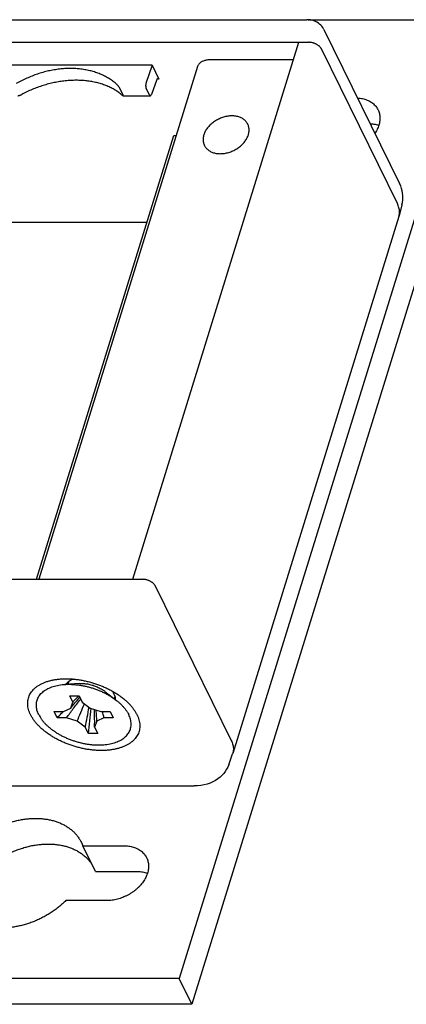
# Model space of a CAD drawing. Header units: inches. Extents: x 0 to 22, y 0 to 17.
# Tile 11 of 12: x 17.3 to 18.4, y 7.4 to 10.2. Entities that reach past the tile are written whole.
import ezdxf

# ---------------------------------------------------------------- set-up
doc = ezdxf.new("R2010")
doc.units = ezdxf.units.IN
doc.header["$LTSCALE"] = 1.21
doc.header["$MEASUREMENT"] = 0
doc.layers.get('0').update_dxf_attribs({"linetype": 'CONTINUOUS'})

msp = doc.modelspace()

# ---------------------------------------------------------------- linework, layer by layer
at = {"color": 7, "linetype": 'CONTINUOUS'}
for p, q in [((13.6465, 10.1989), (18.1342, 10.1989)), ((18.6169, 10.1987), (17.7696, 7.4571)), ((18.1375, 10.1987), (18.6169, 10.1987)), ((18.1823, 10.1712), (18.3987, 9.7302)), ((15.9879, 10.1342), (18.1385, 10.1342)), ((17.6365, 8.5989), (18.1109, 10.1342)), ((18.6529, 10.1254), (17.8056, 7.3837)), ((18.3924, 9.6733), (18.1753, 10.1156)), ((18.0955, 10.0845), (17.8606, 10.0845)), ((17.6916, 10.0689), (15.9813, 10.0689)), ((17.8216, 10.0649), (17.3685, 8.5989)), ((17.6916, 10.0689), (17.6744, 10.0163)), ((17.6916, 10.0689), (17.7113, 10.0287)), ((17.7056, 10.0274), (17.6898, 9.985)), ((17.6091, 9.9836), (17.5998, 10.0026)), ((17.6841, 9.9836), (17.6748, 10.0026)), ((17.6092, 9.9815), (17.6866, 9.9815)), ((17.3616, 8.5989), (17.7536, 9.8675)), ((17.7536, 9.8675), (17.7606, 9.8675)), ((18.4054, 9.6695), (18.3971, 9.6381)), ((18.3967, 9.6364), (17.9222, 8.1011)), ((18.3967, 9.6364), (18.3971, 9.6381)), ((14.225, 9.6196), (17.677, 9.6196)), ((15.5134, 8.5989), (17.6641, 8.5989)), ((17.7009, 8.5802), (17.9179, 8.138)), ((17.4365, 8.3143), (17.4463, 8.3145)), ((17.4537, 8.3067), (17.4512, 8.2988)), ((17.4841, 8.301), (17.4423, 8.2983)), ((17.5572, 8.2784), (17.5901, 8.2526)), ((17.4567, 8.266), (17.4834, 8.266)), ((17.4655, 8.248), (17.4567, 8.266)), ((17.4834, 8.266), (17.4923, 8.248)), ((17.5855, 8.266), (17.5831, 8.2581)), ((17.412, 8.2209), (17.4387, 8.2209)), ((17.4209, 8.2029), (17.412, 8.2209)), ((17.4387, 8.2209), (17.4593, 8.2308)), ((17.4593, 8.2308), (17.4655, 8.248)), ((17.4923, 8.248), (17.5153, 8.2308)), ((17.5153, 8.2308), (17.5456, 8.2209)), ((17.5456, 8.2209), (17.5723, 8.2209)), ((17.5723, 8.2209), (17.5811, 8.2029)), ((17.4476, 8.2029), (17.4209, 8.2029)), ((17.4779, 8.193), (17.4476, 8.2029)), ((17.5009, 8.1759), (17.4779, 8.193)), ((17.5339, 8.193), (17.5276, 8.1759)), ((17.5544, 8.2029), (17.5339, 8.193)), ((17.5811, 8.2029), (17.5544, 8.2029)), ((17.5098, 8.1578), (17.5009, 8.1759)), ((17.5276, 8.1759), (17.5365, 8.1578)), ((17.5365, 8.1578), (17.5098, 8.1578)), ((17.9107, 8.0687), (17.9216, 8.0994)), ((17.9222, 8.1011), (17.9216, 8.0994)), ((13.4373, 8.0081), (17.8123, 8.0081)), ((17.4898, 7.8468), (17.4939, 7.837)), ((17.4939, 7.837), (17.6107, 7.837)), ((17.5299, 7.7637), (17.4939, 7.837)), ((17.5299, 7.7637), (17.6467, 7.7637)), ((17.5623, 7.6803), (17.4455, 7.6803)), ((17.7696, 7.4571), (13.1643, 7.4571)), ((17.8056, 7.3837), (17.7696, 7.4571)), ((17.8056, 7.3837), (13.2003, 7.3837))]:
    msp.add_line(p, q, dxfattribs=at)
for points in [[(18.1823, 10.1712), (18.1816, 10.1726), (18.1793, 10.1764), (18.1767, 10.18), (18.1737, 10.1833), (18.1704, 10.1864), (18.1668, 10.1892), (18.1628, 10.1917), (18.1585, 10.1938), (18.1539, 10.1957), (18.1491, 10.1971), (18.144, 10.1981), (18.1388, 10.1987), (18.1342, 10.1989)], [(18.4054, 9.6695), (18.4068, 9.676), (18.4077, 9.6825), (18.4081, 9.6892), (18.408, 9.696), (18.4073, 9.7028), (18.406, 9.7096), (18.4042, 9.7165), (18.4018, 9.7234), (18.3987, 9.7302)], [(17.9107, 8.0687), (17.9081, 8.0622), (17.9048, 8.0558), (17.901, 8.0496), (17.8966, 8.0438), (17.8915, 8.0382), (17.886, 8.0329), (17.8798, 8.0281), (17.8731, 8.0236), (17.8657, 8.0196), (17.8578, 8.0162), (17.8494, 8.0133), (17.8406, 8.011), (17.8314, 8.0094), (17.8219, 8.0084), (17.8123, 8.0081)]]:
    msp.add_lwpolyline(points, dxfattribs=at)
for points, knots in [([(18.1753, 10.1156), (18.175, 10.1163), (18.1741, 10.1177), (18.1726, 10.1198), (18.1707, 10.1218), (18.1686, 10.1237), (18.1662, 10.1255), (18.1636, 10.1272), (18.1607, 10.1288), (18.1578, 10.1302), (18.1547, 10.1314), (18.1515, 10.1324), (18.1482, 10.1332), (18.145, 10.1338), (18.1417, 10.1341), (18.1396, 10.1342), (18.1385, 10.1342)], [0, 0, 0, 0, 0.056253, 0.115919, 0.179264, 0.246099, 0.3161, 0.388839, 0.463807, 0.540432, 0.618101, 0.696172, 0.773994, 0.850919, 0.92632, 1, 1, 1, 1]), ([(17.8606, 10.0845), (17.8589, 10.0845), (17.8557, 10.0844), (17.851, 10.0839), (17.8464, 10.0832), (17.8422, 10.0821), (17.8382, 10.0808), (17.8346, 10.0791), (17.8313, 10.0773), (17.8285, 10.0751), (17.826, 10.0727), (17.824, 10.0701), (17.8225, 10.0675), (17.8218, 10.0657), (17.8216, 10.0649)], [0, 0, 0, 0, 0.106264, 0.208827, 0.307316, 0.401453, 0.491073, 0.57615, 0.65681, 0.733365, 0.806322, 0.876395, 0.944487, 1, 1, 1, 1]), ([(17.5884, 10.0163), (17.5852, 10.0191), (17.5784, 10.0244), (17.5675, 10.0316), (17.5558, 10.038), (17.5435, 10.0436), (17.5306, 10.0484), (17.5171, 10.0524), (17.503, 10.0554), (17.4885, 10.0577), (17.4737, 10.059), (17.4585, 10.0594), (17.443, 10.059), (17.4274, 10.0576), (17.4117, 10.0554), (17.3959, 10.0523), (17.3801, 10.0484), (17.3644, 10.0436), (17.3489, 10.0379), (17.3336, 10.0315), (17.3186, 10.0244), (17.3089, 10.0191), (17.304, 10.0163)], [0, 0, 0, 0, 0.042492, 0.085665, 0.129626, 0.174416, 0.220122, 0.26674, 0.314323, 0.362834, 0.412285, 0.462623, 0.513809, 0.565793, 0.618484, 0.671833, 0.725715, 0.780077, 0.834777, 0.889749, 0.944852, 1, 1, 1, 1]), ([(17.6038, 9.985), (17.6006, 9.9876), (17.5939, 9.9927), (17.5832, 9.9994), (17.5718, 10.0055), (17.5596, 10.0108), (17.5468, 10.0153), (17.5334, 10.0191), (17.5194, 10.022), (17.505, 10.0241), (17.4902, 10.0253), (17.475, 10.0257), (17.4595, 10.0253), (17.4439, 10.024), (17.4281, 10.0219), (17.4122, 10.019), (17.3963, 10.0153), (17.3805, 10.0107), (17.3649, 10.0054), (17.3494, 9.9994), (17.3342, 9.9926), (17.3243, 9.9876), (17.3194, 9.985)], [0, 0, 0, 0, 0.041309, 0.083492, 0.126653, 0.170832, 0.216103, 0.262453, 0.309919, 0.35845, 0.408041, 0.45862, 0.51013, 0.562503, 0.615629, 0.669442, 0.723797, 0.778626, 0.833766, 0.889137, 0.944583, 1, 1, 1, 1]), ([(17.7056, 10.0274), (17.7058, 10.0277), (17.706, 10.0284), (17.7065, 10.0292), (17.707, 10.0299), (17.7076, 10.0304), (17.7081, 10.0308), (17.7086, 10.0309), (17.7088, 10.0309), (17.7088, 10.0309)], [0, 0, 0, 0, 0.215846, 0.410606, 0.581517, 0.730755, 0.860946, 0.97776, 1, 1, 1, 1]), ([(17.7088, 10.0309), (17.709, 10.0309), (17.7094, 10.0309), (17.7099, 10.0306), (17.7104, 10.0301), (17.7109, 10.0295), (17.7112, 10.029), (17.7113, 10.0287)], [0, 0, 0, 0, 0.133286, 0.309509, 0.508138, 0.738049, 1, 1, 1, 1]), ([(17.5998, 10.0026), (17.5996, 10.0028), (17.5994, 10.0033), (17.5989, 10.0042), (17.5983, 10.0051), (17.5975, 10.0062), (17.5967, 10.0074), (17.5957, 10.0087), (17.5945, 10.0101), (17.5932, 10.0116), (17.5917, 10.0132), (17.5901, 10.0148), (17.589, 10.0158), (17.5884, 10.0163)], [0, 0, 0, 0, 0.04678, 0.101234, 0.163331, 0.234416, 0.315588, 0.406639, 0.508738, 0.621398, 0.743245, 0.870569, 1, 1, 1, 1]), ([(17.6744, 10.0163), (17.6743, 10.0159), (17.674, 10.0151), (17.6738, 10.0139), (17.6736, 10.0125), (17.6735, 10.0112), (17.6734, 10.0098), (17.6735, 10.0084), (17.6736, 10.0071), (17.6738, 10.0058), (17.674, 10.0046), (17.6744, 10.0035), (17.6746, 10.0029), (17.6748, 10.0026)], [0, 0, 0, 0, 0.087089, 0.179763, 0.275783, 0.374457, 0.473996, 0.572151, 0.668362, 0.760483, 0.846973, 0.927371, 1, 1, 1, 1]), ([(17.3081, 9.9815), (17.3083, 9.9815), (17.309, 9.9815), (17.3104, 9.9816), (17.3123, 9.9821), (17.3145, 9.9827), (17.3169, 9.9837), (17.3186, 9.9845), (17.3194, 9.985)], [0, 0, 0, 0, 0.046692, 0.185159, 0.349268, 0.541006, 0.758528, 1, 1, 1, 1]), ([(17.6038, 9.985), (17.6043, 9.9845), (17.6053, 9.9838), (17.6066, 9.9828), (17.6076, 9.9821), (17.6084, 9.9817), (17.6089, 9.9815), (17.6091, 9.9815), (17.6092, 9.9815)], [0, 0, 0, 0, 0.312662, 0.563179, 0.753996, 0.888931, 0.97696, 1, 1, 1, 1]), ([(17.6092, 9.9815), (17.6093, 9.9815), (17.6094, 9.9815), (17.6096, 9.9817), (17.6096, 9.982), (17.6095, 9.9825), (17.6093, 9.983), (17.6092, 9.9834), (17.6091, 9.9836)], [0, 0, 0, 0, 0.078761, 0.182186, 0.310962, 0.48776, 0.717957, 1, 1, 1, 1]), ([(17.6841, 9.9836), (17.6842, 9.9834), (17.6845, 9.9829), (17.685, 9.9822), (17.6855, 9.9818), (17.6861, 9.9815), (17.6864, 9.9815), (17.6866, 9.9815)], [0, 0, 0, 0, 0.261951, 0.491862, 0.690491, 0.866714, 1, 1, 1, 1]), ([(17.6866, 9.9815), (17.6866, 9.9815), (17.6868, 9.9815), (17.6873, 9.9816), (17.6879, 9.9819), (17.6884, 9.9825), (17.6889, 9.9831), (17.6894, 9.984), (17.6896, 9.9846), (17.6898, 9.985)], [0, 0, 0, 0, 0.02224, 0.139054, 0.269245, 0.418483, 0.589394, 0.784154, 1, 1, 1, 1]), ([(18.2785, 9.9753), (18.2786, 9.9753), (18.2811, 9.9751), (18.286, 9.9746), (18.2929, 9.9733), (18.2995, 9.9716), (18.3057, 9.9693), (18.3116, 9.9666), (18.3171, 9.9635), (18.3221, 9.9599), (18.3266, 9.9559), (18.3306, 9.9515), (18.3341, 9.9468), (18.3361, 9.9432), (18.3371, 9.9414), (18.3371, 9.9412)], [0, 0, 0, 0, 0.005931, 0.106976, 0.205457, 0.301134, 0.394533, 0.485577, 0.574126, 0.660551, 0.745443, 0.828889, 0.911107, 0.992985, 1, 1, 1, 1]), ([(18.3371, 9.9412), (18.3379, 9.9396), (18.3394, 9.9362), (18.3411, 9.9307), (18.3422, 9.9249), (18.3427, 9.9189), (18.3425, 9.9128), (18.3418, 9.9065), (18.3404, 9.9002), (18.3385, 9.8939), (18.3359, 9.8876), (18.3328, 9.8814), (18.3301, 9.8769), (18.3285, 9.8744), (18.3282, 9.874)], [0, 0, 0, 0, 0.074949, 0.1572, 0.240251, 0.324883, 0.411219, 0.499316, 0.589833, 0.682929, 0.778392, 0.876213, 0.976824, 1, 1, 1, 1]), ([(17.9199, 9.9239), (17.9179, 9.9239), (17.9139, 9.9237), (17.9079, 9.923), (17.9018, 9.9219), (17.8958, 9.9203), (17.8898, 9.9183), (17.8839, 9.9159), (17.8782, 9.913), (17.8727, 9.9099), (17.8674, 9.9063), (17.8625, 9.9025), (17.8579, 9.8984), (17.8537, 9.894), (17.8499, 9.8895), (17.8466, 9.8847), (17.8437, 9.8799), (17.8414, 9.8749), (17.8396, 9.8699), (17.8383, 9.8649), (17.8376, 9.86), (17.8374, 9.8551), (17.8378, 9.8503), (17.8388, 9.8457), (17.84, 9.8421), (17.8409, 9.8401), (17.8412, 9.8394)], [0, 0, 0, 0, 0.044287, 0.089656, 0.135772, 0.182395, 0.229653, 0.277214, 0.324696, 0.372158, 0.419425, 0.466108, 0.512055, 0.557349, 0.601666, 0.644759, 0.686824, 0.727731, 0.767294, 0.805666, 0.843032, 0.879348, 0.914727, 0.949605, 0.98411, 1, 1, 1, 1]), ([(17.9651, 9.9002), (17.9648, 9.901), (17.9637, 9.9031), (17.9615, 9.9063), (17.9584, 9.9099), (17.9548, 9.9131), (17.9509, 9.9159), (17.9465, 9.9183), (17.9417, 9.9203), (17.9366, 9.9219), (17.9312, 9.9231), (17.9256, 9.9237), (17.9218, 9.9239), (17.9199, 9.9239)], [0, 0, 0, 0, 0.045747, 0.131575, 0.218598, 0.307035, 0.397419, 0.490644, 0.586642, 0.685271, 0.787235, 0.892344, 1, 1, 1, 1]), ([(17.8865, 9.8158), (17.8885, 9.8158), (17.8925, 9.816), (17.8985, 9.8166), (17.9046, 9.8178), (17.9106, 9.8194), (17.9166, 9.8214), (17.9225, 9.8238), (17.9282, 9.8266), (17.9337, 9.8298), (17.9389, 9.8334), (17.9439, 9.8372), (17.9485, 9.8413), (17.9527, 9.8457), (17.9564, 9.8502), (17.9598, 9.855), (17.9626, 9.8598), (17.965, 9.8648), (17.9668, 9.8698), (17.9681, 9.8748), (17.9688, 9.8797), (17.969, 9.8846), (17.9686, 9.8894), (17.9676, 9.8939), (17.9664, 9.8976), (17.9654, 9.8996), (17.9651, 9.9002)], [0, 0, 0, 0, 0.044287, 0.089656, 0.135772, 0.182395, 0.229653, 0.277214, 0.324696, 0.372158, 0.419425, 0.466108, 0.512055, 0.557349, 0.601666, 0.644759, 0.686824, 0.727731, 0.767294, 0.805666, 0.843032, 0.879348, 0.914727, 0.949605, 0.98411, 1, 1, 1, 1]), ([(18.3145, 9.9019), (18.3146, 9.9019), (18.3171, 9.9017), (18.322, 9.9012), (18.3289, 9.9), (18.3346, 9.8984), (18.338, 9.8973), (18.3393, 9.8968)], [0, 0, 0, 0, 0.016576, 0.298983, 0.574226, 0.841631, 1, 1, 1, 1]), ([(17.8412, 9.8394), (17.8416, 9.8387), (17.8427, 9.8366), (17.8449, 9.8334), (17.848, 9.8298), (17.8515, 9.8266), (17.8555, 9.8238), (17.8599, 9.8214), (17.8647, 9.8193), (17.8698, 9.8178), (17.8751, 9.8166), (17.8807, 9.8159), (17.8846, 9.8158), (17.8865, 9.8158)], [0, 0, 0, 0, 0.045747, 0.131575, 0.218598, 0.307035, 0.397419, 0.490644, 0.586642, 0.685271, 0.787235, 0.892344, 1, 1, 1, 1]), ([(18.3971, 9.6381), (18.3976, 9.6399), (18.3983, 9.6436), (18.3986, 9.6493), (18.3982, 9.6552), (18.397, 9.6612), (18.3951, 9.6673), (18.3933, 9.6713), (18.3924, 9.6733)], [0, 0, 0, 0, 0.154039, 0.311945, 0.474112, 0.642066, 0.817049, 1, 1, 1, 1]), ([(17.7009, 8.5802), (17.7005, 8.581), (17.6997, 8.5824), (17.6981, 8.5845), (17.6963, 8.5865), (17.6941, 8.5884), (17.6917, 8.5902), (17.6891, 8.5919), (17.6863, 8.5935), (17.6833, 8.5949), (17.6802, 8.5961), (17.677, 8.5971), (17.6738, 8.5979), (17.6705, 8.5984), (17.6673, 8.5988), (17.6651, 8.5989), (17.6641, 8.5989)], [0, 0, 0, 0, 0.056253, 0.115919, 0.179264, 0.246099, 0.3161, 0.388839, 0.463807, 0.540432, 0.618101, 0.696172, 0.773994, 0.850919, 0.92632, 1, 1, 1, 1]), ([(17.5469, 8.1094), (17.5432, 8.1094), (17.5356, 8.1095), (17.5242, 8.1104), (17.5126, 8.1117), (17.501, 8.1136), (17.4893, 8.116), (17.4776, 8.119), (17.4661, 8.1224), (17.4547, 8.1263), (17.4435, 8.1306), (17.4327, 8.1354), (17.4221, 8.1406), (17.412, 8.1462), (17.4023, 8.1521), (17.3931, 8.1584), (17.3845, 8.1649), (17.3764, 8.1717), (17.369, 8.1786), (17.3623, 8.1858), (17.3563, 8.1931), (17.351, 8.2005), (17.3465, 8.208), (17.3428, 8.2155), (17.3399, 8.223), (17.3379, 8.2304), (17.3367, 8.2378), (17.3364, 8.245), (17.3369, 8.252), (17.3383, 8.2588), (17.3405, 8.2654), (17.3436, 8.2717), (17.3475, 8.2777), (17.3522, 8.2833), (17.3577, 8.2885), (17.3639, 8.2933), (17.3708, 8.2976), (17.3784, 8.3015), (17.3866, 8.3049), (17.3954, 8.3079), (17.4047, 8.3103), (17.4145, 8.3121), (17.4248, 8.3135), (17.4321, 8.3141), (17.4361, 8.3142), (17.4365, 8.3143)], [0, 0, 0, 0, 0.027696, 0.056021, 0.084807, 0.113943, 0.143434, 0.173111, 0.202806, 0.232529, 0.262143, 0.291464, 0.320461, 0.349066, 0.377109, 0.404501, 0.431254, 0.457229, 0.482324, 0.506591, 0.52996, 0.552354, 0.573844, 0.594461, 0.614196, 0.633134, 0.651429, 0.669158, 0.686451, 0.703545, 0.720593, 0.73774, 0.755219, 0.773194, 0.791756, 0.811039, 0.831177, 0.85218, 0.87406, 0.896914, 0.920693, 0.945316, 0.970832, 0.997175, 1, 1, 1, 1]), ([(17.4679, 8.3135), (17.4664, 8.313), (17.4634, 8.312), (17.4591, 8.3101), (17.455, 8.3078), (17.4514, 8.3052), (17.4483, 8.3023), (17.4464, 8.2999), (17.4455, 8.2987), (17.4454, 8.2985)], [0, 0, 0, 0, 0.1669, 0.346, 0.515528, 0.676984, 0.830823, 0.978077, 1, 1, 1, 1]), ([(17.4463, 8.3145), (17.45, 8.3145), (17.4576, 8.3143), (17.469, 8.3135), (17.4806, 8.3121), (17.4922, 8.3102), (17.5039, 8.3078), (17.5156, 8.3049), (17.5271, 8.3014), (17.5385, 8.2975), (17.5496, 8.2932), (17.5605, 8.2884), (17.5711, 8.2832), (17.5812, 8.2776), (17.5909, 8.2717), (17.5984, 8.2666), (17.6027, 8.2635), (17.604, 8.2625)], [0, 0, 0, 0, 0.066509, 0.134526, 0.203654, 0.273621, 0.344439, 0.415703, 0.487014, 0.558389, 0.629503, 0.699914, 0.769547, 0.838239, 0.905578, 0.971358, 1, 1, 1, 1]), ([(17.3681, 8.2119), (17.367, 8.2141), (17.3651, 8.2184), (17.363, 8.225), (17.3617, 8.2316), (17.3611, 8.238), (17.3614, 8.2443), (17.3624, 8.2504), (17.3643, 8.2563), (17.3669, 8.2619), (17.3703, 8.2672), (17.3745, 8.2722), (17.3793, 8.2768), (17.3849, 8.281), (17.3911, 8.2849), (17.3979, 8.2882), (17.4053, 8.2912), (17.4132, 8.2937), (17.4216, 8.2956), (17.4304, 8.2972), (17.4374, 8.2979), (17.4414, 8.2982), (17.4423, 8.2983)], [0, 0, 0, 0, 0.05206, 0.101893, 0.149781, 0.196014, 0.241036, 0.285294, 0.329308, 0.373619, 0.418709, 0.46508, 0.513099, 0.563113, 0.615365, 0.669999, 0.727147, 0.786785, 0.848926, 0.913455, 0.980249, 1, 1, 1, 1]), ([(17.4423, 8.2983), (17.4446, 8.2984), (17.4501, 8.2987), (17.4591, 8.2987), (17.4691, 8.2981), (17.4793, 8.2971), (17.4897, 8.2956), (17.5, 8.2936), (17.5104, 8.2911), (17.5206, 8.2882), (17.5307, 8.2848), (17.5406, 8.281), (17.5503, 8.2767), (17.5597, 8.2721), (17.5686, 8.2672), (17.5772, 8.2619), (17.5843, 8.257), (17.5885, 8.2538), (17.5901, 8.2526)], [0, 0, 0, 0, 0.043305, 0.105658, 0.169516, 0.234614, 0.300742, 0.367658, 0.435072, 0.502771, 0.57043, 0.637831, 0.704685, 0.770732, 0.835757, 0.899477, 0.961724, 1, 1, 1, 1]), ([(17.4482, 8.3021), (17.4482, 8.3016), (17.4484, 8.3004), (17.4486, 8.2993), (17.4487, 8.2987)], [0, 0, 0, 0, 0.419058, 1, 1, 1, 1]), ([(17.4841, 8.301), (17.486, 8.3011), (17.4899, 8.3012), (17.4959, 8.301), (17.5019, 8.3005), (17.5081, 8.2996), (17.5143, 8.2983), (17.5204, 8.2967), (17.5265, 8.2948), (17.5324, 8.2925), (17.5382, 8.29), (17.5437, 8.2872), (17.5489, 8.2842), (17.5534, 8.2812), (17.5561, 8.2792), (17.5572, 8.2784)], [0, 0, 0, 0, 0.074278, 0.150591, 0.228809, 0.308592, 0.389412, 0.470904, 0.552541, 0.633868, 0.714468, 0.793809, 0.871554, 0.947224, 1, 1, 1, 1]), ([(17.5877, 8.2545), (17.5877, 8.2548), (17.5877, 8.2564), (17.5874, 8.2594), (17.5865, 8.2635), (17.585, 8.2677), (17.5829, 8.272), (17.5804, 8.2759), (17.5785, 8.2784), (17.5776, 8.2795)], [0, 0, 0, 0, 0.025706, 0.1741, 0.328322, 0.490299, 0.66124, 0.841048, 1, 1, 1, 1]), ([(17.4476, 8.2029), (17.4537, 8.2117), (17.4664, 8.2292), (17.4803, 8.2467), (17.4876, 8.2557), (17.4882, 8.2563)], [0, 0, 0, 0, 0.481557, 0.963937, 1, 1, 1, 1]), ([(17.4593, 8.2308), (17.4619, 8.2342), (17.4672, 8.2408), (17.4754, 8.2504), (17.4816, 8.2572), (17.485, 8.2608), (17.4856, 8.2614)], [0, 0, 0, 0, 0.316803, 0.629303, 0.937792, 1, 1, 1, 1]), ([(17.4655, 8.248), (17.4679, 8.2507), (17.4727, 8.256), (17.4787, 8.2619), (17.4821, 8.2652), (17.4831, 8.2661)], [0, 0, 0, 0, 0.429385, 0.848306, 1, 1, 1, 1]), ([(17.604, 8.2625), (17.6056, 8.2613), (17.6099, 8.2579), (17.6168, 8.2522), (17.6242, 8.2452), (17.6309, 8.238), (17.6369, 8.2307), (17.6422, 8.2233), (17.6467, 8.2158), (17.6504, 8.2083), (17.6533, 8.2008), (17.6553, 8.1934), (17.6565, 8.1861), (17.6568, 8.1789), (17.6563, 8.1718), (17.6549, 8.165), (17.6527, 8.1584), (17.6496, 8.1521), (17.6457, 8.1462), (17.641, 8.1406), (17.6355, 8.1354), (17.6293, 8.1306), (17.6224, 8.1262), (17.6148, 8.1223), (17.6066, 8.1189), (17.5978, 8.116), (17.5885, 8.1136), (17.5787, 8.1117), (17.5684, 8.1103), (17.5578, 8.1095), (17.5506, 8.1094), (17.5469, 8.1094)], [0, 0, 0, 0, 0.024393, 0.06713, 0.10842, 0.148347, 0.186796, 0.223643, 0.259001, 0.292922, 0.325392, 0.356551, 0.386652, 0.415823, 0.444275, 0.472401, 0.500451, 0.528663, 0.557421, 0.586996, 0.617537, 0.649263, 0.682398, 0.716955, 0.752954, 0.790557, 0.829681, 0.870194, 0.912176, 0.955519, 1, 1, 1, 1]), ([(17.5851, 8.2565), (17.5856, 8.257), (17.5864, 8.2578), (17.5871, 8.2587), (17.5874, 8.259)], [0, 0, 0, 0, 0.617037, 1, 1, 1, 1]), ([(17.5901, 8.2526), (17.591, 8.2519), (17.5944, 8.2492), (17.5998, 8.2445), (17.6062, 8.2382), (17.612, 8.2318), (17.6171, 8.2253), (17.6215, 8.2187), (17.624, 8.2142), (17.6251, 8.2119)], [0, 0, 0, 0, 0.064978, 0.236237, 0.401666, 0.560847, 0.713701, 0.860029, 1, 1, 1, 1]), ([(17.4209, 8.2029), (17.425, 8.2073), (17.4307, 8.2134), (17.4365, 8.2193), (17.4381, 8.2209)], [0, 0, 0, 0, 0.725865, 1, 1, 1, 1]), ([(17.5276, 8.1759), (17.5279, 8.1867), (17.5279, 8.2037), (17.5275, 8.2208), (17.5272, 8.2269)], [0, 0, 0, 0, 0.636281, 1, 1, 1, 1]), ([(17.5339, 8.193), (17.5337, 8.2025), (17.5331, 8.2133), (17.5323, 8.2241), (17.5322, 8.2253)], [0, 0, 0, 0, 0.879737, 1, 1, 1, 1]), ([(17.5544, 8.2029), (17.5536, 8.2073), (17.5522, 8.2133), (17.5508, 8.2193), (17.5504, 8.2209)], [0, 0, 0, 0, 0.728007, 1, 1, 1, 1]), ([(17.3681, 8.2119), (17.3692, 8.2097), (17.3717, 8.2051), (17.3761, 8.1985), (17.3812, 8.192), (17.3869, 8.1856), (17.3933, 8.1794), (17.4003, 8.1733), (17.4079, 8.1675), (17.416, 8.1619), (17.4246, 8.1566), (17.4335, 8.1517), (17.4429, 8.1471), (17.4525, 8.1429), (17.4625, 8.1391), (17.4726, 8.1357), (17.4828, 8.1327), (17.4932, 8.1302), (17.5035, 8.1282), (17.5138, 8.1267), (17.5241, 8.1257), (17.5341, 8.1252), (17.5439, 8.1252), (17.5535, 8.1257), (17.5627, 8.1267), (17.5716, 8.1282), (17.58, 8.1302), (17.5879, 8.1327), (17.5953, 8.1356), (17.6021, 8.139), (17.6083, 8.1428), (17.6139, 8.147), (17.6187, 8.1516), (17.6229, 8.1566), (17.6263, 8.1619), (17.6289, 8.1675), (17.6308, 8.1734), (17.6318, 8.1795), (17.6321, 8.1858), (17.6315, 8.1923), (17.6302, 8.1988), (17.628, 8.2054), (17.6261, 8.2098), (17.6251, 8.2119)], [0, 0, 0, 0, 0.021568, 0.044116, 0.067669, 0.092198, 0.117689, 0.144078, 0.171306, 0.199304, 0.227964, 0.257211, 0.286917, 0.316987, 0.347302, 0.377734, 0.408184, 0.438505, 0.468602, 0.498346, 0.527625, 0.556348, 0.584393, 0.611694, 0.638153, 0.663715, 0.688331, 0.711955, 0.734593, 0.756236, 0.776934, 0.796746, 0.815768, 0.834137, 0.851998, 0.869551, 0.886987, 0.904518, 0.922353, 0.940667, 0.959637, 0.979378, 1, 1, 1, 1]), ([(17.9179, 8.138), (17.9189, 8.136), (17.9206, 8.132), (17.9225, 8.1259), (17.9237, 8.1199), (17.9242, 8.114), (17.9239, 8.1082), (17.923, 8.1039), (17.9224, 8.1016), (17.9222, 8.1011)], [0, 0, 0, 0, 0.174563, 0.341525, 0.501779, 0.65651, 0.807178, 0.955462, 1, 1, 1, 1]), ([(17.1307, 7.6706), (17.1297, 7.6726), (17.1274, 7.6776), (17.1244, 7.686), (17.1219, 7.6957), (17.1203, 7.7058), (17.1196, 7.7161), (17.1198, 7.7266), (17.121, 7.7373), (17.123, 7.748), (17.1259, 7.7588), (17.1297, 7.7696), (17.1343, 7.7803), (17.1398, 7.791), (17.1461, 7.8014), (17.1531, 7.8117), (17.1609, 7.8217), (17.1694, 7.8315), (17.1786, 7.8408), (17.1884, 7.8498), (17.1987, 7.8584), (17.2096, 7.8665), (17.221, 7.874), (17.2328, 7.8811), (17.245, 7.8875), (17.2574, 7.8934), (17.2702, 7.8986), (17.2831, 7.9031), (17.2961, 7.907), (17.3092, 7.9101), (17.3223, 7.9125), (17.3354, 7.9143), (17.3483, 7.9152), (17.3611, 7.9155), (17.3736, 7.9149), (17.3858, 7.9137), (17.3977, 7.9117), (17.4091, 7.909), (17.4201, 7.9056), (17.4306, 7.9014), (17.4405, 7.8966), (17.4497, 7.8912), (17.4584, 7.8851), (17.4663, 7.8784), (17.4734, 7.8711), (17.4798, 7.8633), (17.4853, 7.8552), (17.4884, 7.8496), (17.4898, 7.8468)], [0, 0, 0, 0, 0.012217, 0.030554, 0.049012, 0.067635, 0.086565, 0.105845, 0.12548, 0.145517, 0.166053, 0.187063, 0.20851, 0.230463, 0.252925, 0.275826, 0.299119, 0.322866, 0.346996, 0.371407, 0.39609, 0.421053, 0.446185, 0.471382, 0.496684, 0.522022, 0.547278, 0.572392, 0.5974, 0.622197, 0.646676, 0.670854, 0.694715, 0.718165, 0.741139, 0.763705, 0.785815, 0.807407, 0.828499, 0.849158, 0.869355, 0.889074, 0.908424, 0.927453, 0.946174, 0.964639, 0.982994, 1, 1, 1, 1]), ([(17.156, 7.6375), (17.1559, 7.6392), (17.1556, 7.6444), (17.1558, 7.6533), (17.1569, 7.6639), (17.159, 7.6747), (17.1619, 7.6854), (17.1657, 7.6962), (17.1703, 7.707), (17.1758, 7.7176), (17.182, 7.7281), (17.1891, 7.7384), (17.1969, 7.7484), (17.2054, 7.7581), (17.2146, 7.7675), (17.2244, 7.7765), (17.2347, 7.785), (17.2456, 7.7931), (17.257, 7.8007), (17.2688, 7.8077), (17.281, 7.8142), (17.2934, 7.82), (17.3062, 7.8252), (17.3191, 7.8297), (17.3321, 7.8336), (17.3452, 7.8368), (17.3583, 7.8392), (17.3714, 7.8409), (17.3843, 7.8419), (17.3971, 7.8421), (17.4096, 7.8416), (17.4218, 7.8403), (17.4337, 7.8383), (17.4451, 7.8356), (17.4561, 7.8322), (17.4666, 7.8281), (17.4765, 7.8233), (17.4857, 7.8178), (17.4943, 7.8117), (17.5023, 7.805), (17.5094, 7.7978), (17.5156, 7.7902), (17.5192, 7.7849), (17.5208, 7.7824)], [0, 0, 0, 0, 0.010627, 0.031948, 0.053662, 0.075821, 0.098531, 0.121766, 0.145483, 0.16976, 0.194601, 0.219927, 0.245686, 0.271947, 0.298631, 0.325627, 0.352924, 0.38053, 0.408323, 0.436187, 0.464168, 0.492189, 0.52012, 0.547892, 0.575548, 0.602971, 0.630041, 0.656779, 0.683167, 0.7091, 0.734506, 0.759461, 0.783913, 0.807791, 0.831116, 0.853962, 0.876297, 0.898104, 0.919503, 0.940547, 0.96125, 0.98167, 1, 1, 1, 1]), ([(17.6107, 7.837), (17.6132, 7.837), (17.618, 7.8368), (17.6251, 7.8361), (17.632, 7.8348), (17.6386, 7.8331), (17.6449, 7.8309), (17.6508, 7.8281), (17.6562, 7.825), (17.6612, 7.8214), (17.6658, 7.8174), (17.6698, 7.813), (17.6733, 7.8083), (17.6753, 7.8048), (17.6762, 7.8029), (17.6763, 7.8027)], [0, 0, 0, 0, 0.094018, 0.186109, 0.275864, 0.363063, 0.448185, 0.531162, 0.611864, 0.69063, 0.768, 0.844051, 0.918984, 0.993606, 1, 1, 1, 1]), ([(17.6763, 7.8027), (17.6771, 7.8011), (17.6785, 7.7977), (17.6802, 7.7923), (17.6813, 7.7864), (17.6818, 7.7804), (17.6817, 7.7743), (17.681, 7.768), (17.6796, 7.7618), (17.6776, 7.7554), (17.6751, 7.7491), (17.672, 7.7429), (17.6683, 7.7368), (17.6641, 7.7308), (17.6594, 7.725), (17.6542, 7.7194), (17.6486, 7.7141), (17.6426, 7.7091), (17.6362, 7.7043), (17.6295, 7.7), (17.6225, 7.696), (17.6153, 7.6924), (17.6079, 7.6892), (17.6004, 7.6865), (17.5928, 7.6843), (17.5851, 7.6825), (17.5775, 7.6813), (17.5699, 7.6805), (17.5648, 7.6803), (17.5623, 7.6803)], [0, 0, 0, 0, 0.027422, 0.057515, 0.087901, 0.118866, 0.150454, 0.182686, 0.215804, 0.249865, 0.284792, 0.320582, 0.357393, 0.395088, 0.433491, 0.472689, 0.512622, 0.553058, 0.593849, 0.635086, 0.676546, 0.717966, 0.759361, 0.800668, 0.841625, 0.882051, 0.922053, 0.961441, 1, 1, 1, 1]), ([(17.6467, 7.7637), (17.6492, 7.7637), (17.654, 7.7635), (17.6611, 7.7627), (17.668, 7.7615), (17.6738, 7.76), (17.6772, 7.7588), (17.6785, 7.7583)], [0, 0, 0, 0, 0.226711, 0.448773, 0.665204, 0.875471, 1, 1, 1, 1]), ([(17.4455, 7.6803), (17.4424, 7.6772), (17.436, 7.6711), (17.4259, 7.6623), (17.4152, 7.6541), (17.404, 7.6463), (17.3924, 7.639), (17.3803, 7.6323), (17.368, 7.6263), (17.3554, 7.6208), (17.3425, 7.616), (17.3295, 7.6119), (17.3164, 7.6084), (17.3033, 7.6057), (17.2902, 7.6037), (17.2772, 7.6024), (17.2644, 7.6019), (17.2518, 7.6021), (17.2394, 7.6031), (17.2274, 7.6048), (17.2158, 7.6072), (17.2046, 7.6103), (17.194, 7.6142), (17.1838, 7.6187), (17.1743, 7.6239), (17.1654, 7.6298), (17.1572, 7.6362), (17.1497, 7.6433), (17.143, 7.6509), (17.1371, 7.659), (17.1331, 7.6657), (17.1311, 7.6696), (17.1307, 7.6706)], [0, 0, 0, 0, 0.036642, 0.073805, 0.111329, 0.149069, 0.187092, 0.225286, 0.263474, 0.301574, 0.339633, 0.377484, 0.414959, 0.452092, 0.488837, 0.525038, 0.560595, 0.595598, 0.629953, 0.663547, 0.6964, 0.72859, 0.760044, 0.790722, 0.820774, 0.850243, 0.879124, 0.907488, 0.935538, 0.963324, 0.990895, 1, 1, 1, 1])]:
    msp.add_open_spline(points, degree=3, knots=knots, dxfattribs=at)
for points in [[(17.4779, 8.193), (17.4847, 8.2098), (17.4917, 8.2264), (17.4989, 8.243)], [(17.5009, 8.1759), (17.5048, 8.195), (17.5085, 8.2142), (17.5119, 8.2334)], [(17.5098, 8.1578), (17.5128, 8.1819), (17.5154, 8.206), (17.5176, 8.2301)]]:
    msp.add_open_spline(points, degree=3, dxfattribs=at)

doc.saveas('drawing.dxf')
